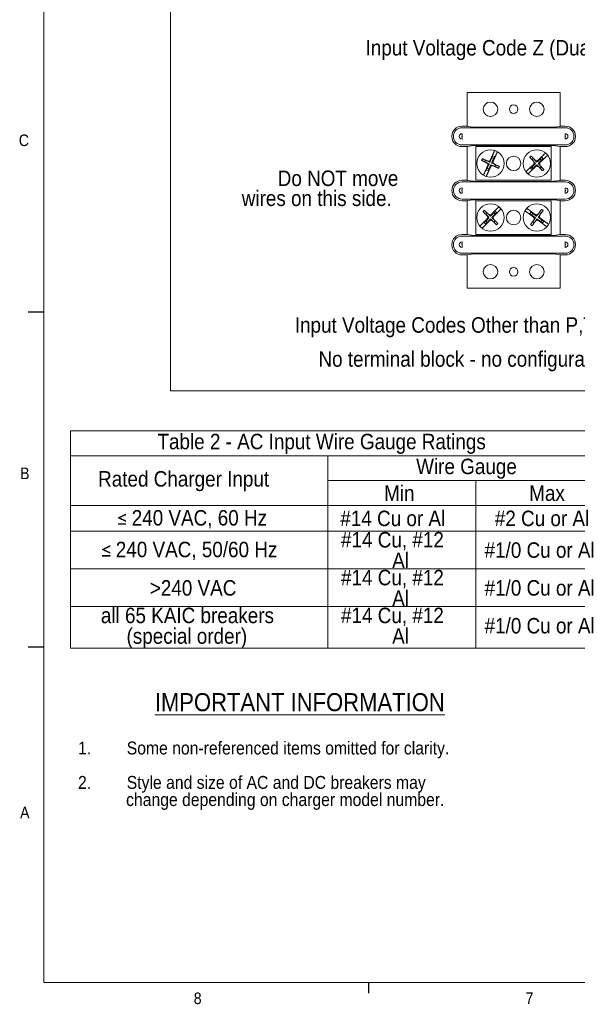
# Paper-space layout '6' of a CAD drawing. Header units: inches. Extents: x 2 to 174, y -5 to 135.
# Tile 1 of 26: x 3 to 39, y 2 to 66. Entities that reach past the tile are written whole.
import ezdxf

# ---------------------------------------------------------------- set-up
doc = ezdxf.new("R2010")
doc.units = ezdxf.units.IN
doc.header["$MEASUREMENT"] = 0
doc.layers.add('FORMAT', color=7, linetype='Continuous')
doc.styles.add('SLDTEXTSTYLE0', font='GOTHIC.TTF', dxfattribs={"width": 0.913})
doc.styles.add('SLDTEXTSTYLE1', font='GOTHIC.TTF', dxfattribs={"width": 0.913})
doc.styles.add('SLDTEXTSTYLE2', font='CALIBRI.TTF', dxfattribs={"bigfont": 'bigfont'})

# ---------------------------------------------------------------- blocks, each defined once
blk = doc.blocks.new('SW_NOTE_53')
at = {"color": 0, "linetype": 'Continuous', "lineweight": 0, "ltscale": 8, "attachment_point": 1, "style": 'SLDTEXTSTYLE0'}
for s, insert, char_height in [('1.', (-3.15, 1.064), 0.8333), ('Some non-referenced items omitted for clarity.', (0, 1.064), 0.83333), ('2.', (-3.15, -1.158), 0.8333), ('Style and size of AC and DC breakers may', (0, -1.158), 0.83333), ('           change depending on charger model number.', (-3.15, -2.269), 0.83333)]:
    blk.add_mtext(s, dxfattribs=dict(at, insert=insert, char_height=char_height))
blk = doc.blocks.new('SW_TABLEANNOTATION_6')
at = {"color": 0, "linetype": 'Continuous', "lineweight": 0, "ltscale": 8}
for p, q in [((0, 0), (0, -14.053)), ((35.892, 0), (0, 0)), ((35.892, -14.053), (35.892, 0)), ((0, -1.608), (35.892, -1.608)), ((16.644, -1.608), (16.644, -14.053)), ((16.644, -3.216), (35.892, -3.216)), ((26.212, -3.216), (26.212, -14.053)), ((0, -4.824), (35.892, -4.824)), ((0, -6.476), (35.892, -6.476)), ((0, -8.922), (35.892, -8.922)), ((0, -11.367), (35.892, -11.367)), ((0, -14.053), (35.892, -14.053))]:
    blk.add_line(p, q, dxfattribs=at)
at = {"color": 0, "linetype": 'Continuous', "lineweight": 0, "ltscale": 8, "attachment_point": 1}
for s, insert, char_height, style in [('Table 2 - AC Input Wire Gauge Ratings', (5.618, -0.193), 1, 'SLDTEXTSTYLE0'), ('Wire Gauge', (22.352, -1.801), 1, 'SLDTEXTSTYLE0'), ('Rated Charger Input', (1.778, -2.605), 1, 'SLDTEXTSTYLE0'), ('Min', (20.275, -3.53), 1, 'SLDTEXTSTYLE0'), ('Max', (29.663, -3.53), 1, 'SLDTEXTSTYLE0'), ('#14 Cu or Al', (17.445, -5.16), 1, 'SLDTEXTSTYLE0'), ('#2 Cu or Al', (27.438, -5.16), 1, 'SLDTEXTSTYLE0'), ('≤', (3.005, -5.212), 0.917, 'SLDTEXTSTYLE2'), (' 240 VAC, 60 Hz', (3.614, -5.122), 1, 'SLDTEXTSTYLE0'), ('#14 Cu, #12 ', (17.489, -6.542), 1, 'SLDTEXTSTYLE0'), ('≤', (1.974, -7.261), 0.917, 'SLDTEXTSTYLE2'), (' 240 VAC, 50/60 Hz', (2.583, -7.171), 1, 'SLDTEXTSTYLE0'), ('#1/0 Cu or Al', (26.777, -7.209), 1, 'SLDTEXTSTYLE0'), ('Al', (20.801, -7.875), 1, 'SLDTEXTSTYLE0'), ('#14 Cu, #12 ', (17.489, -8.987), 1, 'SLDTEXTSTYLE0'), ('>240 VAC', (5.122, -9.654), 1, 'SLDTEXTSTYLE0'), ('#1/0 Cu or Al', (26.777, -9.654), 1, 'SLDTEXTSTYLE0'), ('Al', (20.801, -10.321), 1, 'SLDTEXTSTYLE0'), ('all 65 KAIC breakers ', (1.957, -11.432), 1, 'SLDTEXTSTYLE0'), ('#14 Cu, #12 ', (17.489, -11.432), 1, 'SLDTEXTSTYLE0'), ('#1/0 Cu or Al', (26.777, -12.099), 1, 'SLDTEXTSTYLE0'), ('(special order)', (3.617, -12.766), 1, 'SLDTEXTSTYLE0'), ('Al', (20.801, -12.766), 1, 'SLDTEXTSTYLE0')]:
    blk.add_mtext(s, dxfattribs=dict(at, insert=insert, char_height=char_height, style=style))
blk = doc.blocks.new('SW_NOTE_70')
at = {"layer": 'FORMAT', "color": 0, "ltscale": 8, "char_height": 1, "attachment_point": 3, "style": 'SLDTEXTSTYLE0'}
for s, insert in [('Do NOT move ', (9.344, 1.277)), ('wires on this side.', (8.919, -0.016))]:
    blk.add_mtext(s, dxfattribs=dict(at, insert=insert))

psp = doc.layouts.new('6')

# ---------------------------------------------------------------- linework, layer by layer
at = {"color": 7, "linetype": 'Continuous', "lineweight": 15, "ltscale": 8}
for p, q in [((31.58, 60.822), (32.003, 60.822)), ((31.58, 60.822), (31.58, 58.63)), ((32.003, 60.822), (32.348, 60.822)), ((32.348, 60.822), (36.812, 60.822)), ((36.812, 60.822), (37.156, 60.822)), ((37.156, 60.822), (37.58, 60.822)), ((37.58, 58.63), (37.58, 60.822)), ((31.58, 58.642), (31.24, 58.642)), ((32.003, 58.581), (31.58, 58.63)), ((36.812, 58.572), (32.348, 58.572)), ((37.58, 58.63), (37.156, 58.581)), ((37.92, 58.642), (37.58, 58.642)), ((31.24, 58.537), (37.92, 58.537)), ((31.24, 58.156), (31.24, 58)), ((31.24, 57.964), (31.24, 57.808)), ((37.92, 58), (37.92, 58.156)), ((37.92, 57.964), (37.92, 57.808)), ((37.92, 57.427), (31.24, 57.427)), ((31.24, 57.322), (31.58, 57.322)), ((31.58, 57.335), (32.003, 57.383)), ((31.58, 57.335), (31.58, 55.13)), ((32.144, 57.326), (37.016, 57.326)), ((32.144, 55.142), (32.144, 57.326)), ((32.348, 57.392), (36.812, 57.392)), ((37.016, 57.326), (37.016, 55.142)), ((37.156, 57.383), (37.58, 57.335)), ((37.58, 55.13), (37.58, 57.335)), ((37.58, 57.322), (37.92, 57.322)), ((33.092, 56.406), (33.236, 56.723)), ((33.345, 56.673), (33.201, 56.357)), ((33.236, 56.723), (33.345, 56.673)), ((32.719, 56.332), (32.769, 56.441)), ((32.814, 55.794), (32.958, 56.111)), ((32.975, 56.215), (32.837, 56.279)), ((32.886, 56.388), (33.025, 56.325)), ((32.891, 56.215), (32.924, 56.176)), ((32.923, 56.126), (32.925, 56.13)), ((32.924, 56.176), (32.95, 56.185)), ((32.924, 56.176), (32.925, 56.13)), ((33.067, 56.062), (32.924, 55.745)), ((32.925, 56.13), (32.95, 56.185)), ((32.95, 56.185), (32.953, 56.193)), ((32.957, 56.188), (32.953, 56.193)), ((32.957, 56.188), (32.989, 56.2)), ((32.958, 56.111), (32.957, 56.188)), ((32.958, 56.111), (32.989, 56.179)), ((33.022, 56.389), (32.97, 56.389)), ((32.989, 56.2), (32.975, 56.215)), ((32.989, 56.179), (32.989, 56.2)), ((33.056, 56.419), (33.022, 56.389)), ((33.022, 56.389), (33.031, 56.364)), ((33.025, 56.325), (33.046, 56.325)), ((33.028, 56.356), (33.031, 56.364)), ((33.034, 56.356), (33.028, 56.356)), ((33.031, 56.364), (33.056, 56.419)), ((33.034, 56.356), (33.092, 56.406)), ((33.034, 56.356), (33.046, 56.325)), ((33.046, 56.325), (33.061, 56.338)), ((33.056, 56.419), (33.058, 56.423)), ((33.061, 56.338), (33.092, 56.406)), ((33.098, 56.129), (33.067, 56.062)), ((33.126, 56.112), (33.067, 56.062)), ((33.114, 56.143), (33.098, 56.129)), ((33.103, 56.049), (33.102, 56.045)), ((33.129, 56.104), (33.103, 56.049)), ((33.103, 56.049), (33.138, 56.078)), ((33.126, 56.112), (33.114, 56.143)), ((33.135, 56.143), (33.114, 56.143)), ((33.126, 56.112), (33.132, 56.112)), ((33.132, 56.112), (33.129, 56.104)), ((33.138, 56.078), (33.129, 56.104)), ((33.274, 56.08), (33.135, 56.143)), ((33.138, 56.078), (33.19, 56.079)), ((33.201, 56.357), (33.171, 56.289)), ((33.171, 56.289), (33.171, 56.268)), ((33.202, 56.28), (33.171, 56.268)), ((33.171, 56.268), (33.184, 56.252)), ((33.178, 56.594), (33.287, 56.545)), ((33.184, 56.252), (33.323, 56.189)), ((33.201, 56.357), (33.202, 56.28)), ((33.202, 56.28), (33.206, 56.275)), ((33.21, 56.283), (33.206, 56.275)), ((33.235, 56.338), (33.21, 56.283)), ((33.235, 56.292), (33.21, 56.283)), ((33.236, 56.342), (33.235, 56.338)), ((33.235, 56.338), (33.235, 56.292)), ((33.269, 56.253), (33.235, 56.292)), ((33.44, 56.136), (33.391, 56.027)), ((35.668, 55.927), (35.921, 56.166)), ((36.003, 56.079), (35.75, 55.84)), ((35.853, 55.937), (35.771, 56.024)), ((35.783, 56.461), (35.87, 56.543)), ((35.976, 56.256), (35.871, 56.367)), ((35.894, 56.193), (35.897, 56.196)), ((35.914, 56.239), (35.897, 56.196)), ((35.897, 56.196), (35.941, 56.238)), ((35.898, 56.288), (35.914, 56.239)), ((35.914, 56.239), (35.941, 56.238)), ((35.921, 56.166), (35.949, 56.238)), ((35.921, 56.166), (35.975, 56.217)), ((35.941, 56.238), (35.947, 56.243)), ((35.949, 56.238), (35.947, 56.243)), ((35.949, 56.238), (35.983, 56.237)), ((35.959, 56.45), (36.063, 56.339)), ((35.975, 56.217), (35.983, 56.237)), ((35.983, 56.237), (35.976, 56.256)), ((36.057, 56.13), (36.003, 56.079)), ((36.076, 56.103), (36.003, 56.079)), ((36.032, 56.054), (36.029, 56.051)), ((36.076, 56.095), (36.032, 56.054)), ((36.032, 56.054), (36.075, 56.068)), ((36.085, 56.4), (36.036, 56.419)), ((36.077, 56.137), (36.057, 56.13)), ((36.063, 56.339), (36.083, 56.331)), ((36.075, 56.068), (36.076, 56.095)), ((36.075, 56.068), (36.123, 56.049)), ((36.076, 56.103), (36.077, 56.137)), ((36.076, 56.103), (36.082, 56.101)), ((36.082, 56.101), (36.076, 56.095)), ((36.096, 56.129), (36.077, 56.137)), ((36.078, 56.367), (36.084, 56.372)), ((36.084, 56.365), (36.078, 56.367)), ((36.084, 56.365), (36.083, 56.331)), ((36.083, 56.331), (36.102, 56.338)), ((36.084, 56.372), (36.128, 56.414)), ((36.085, 56.4), (36.084, 56.372)), ((36.084, 56.365), (36.156, 56.389)), ((36.128, 56.414), (36.085, 56.4)), ((36.201, 56.018), (36.096, 56.129)), ((36.102, 56.338), (36.156, 56.389)), ((36.128, 56.414), (36.131, 56.417)), ((36.156, 56.389), (36.409, 56.628)), ((36.185, 56.25), (36.177, 56.231)), ((36.177, 56.231), (36.184, 56.212)), ((36.211, 56.23), (36.177, 56.231)), ((36.184, 56.212), (36.288, 56.101)), ((36.239, 56.302), (36.185, 56.25)), ((36.239, 56.302), (36.211, 56.23)), ((36.211, 56.23), (36.212, 56.224)), ((36.218, 56.23), (36.212, 56.224)), ((36.263, 56.272), (36.218, 56.23)), ((36.246, 56.229), (36.218, 56.23)), ((36.492, 56.541), (36.239, 56.302)), ((36.263, 56.272), (36.246, 56.229)), ((36.262, 56.18), (36.246, 56.229)), ((36.265, 56.275), (36.263, 56.272)), ((36.306, 56.531), (36.389, 56.444)), ((36.409, 56.628), (36.492, 56.541)), ((32.924, 55.745), (32.814, 55.794)), ((32.982, 55.874), (32.873, 55.923)), ((35.75, 55.84), (35.668, 55.927)), ((36.377, 56.007), (36.289, 55.925)), ((31.58, 55.142), (31.24, 55.142)), ((31.24, 55.037), (37.92, 55.037)), ((32.003, 55.081), (31.58, 55.13)), ((37.016, 55.142), (32.144, 55.142)), ((36.812, 55.072), (32.348, 55.072)), ((37.58, 55.13), (37.156, 55.081)), ((37.92, 55.142), (37.58, 55.142)), ((31.24, 54.656), (31.24, 54.5)), ((31.24, 54.464), (31.24, 54.308)), ((37.92, 54.5), (37.92, 54.656)), ((37.92, 54.464), (37.92, 54.308)), ((37.92, 53.927), (31.24, 53.927)), ((31.24, 53.822), (31.58, 53.822)), ((31.58, 53.835), (32.003, 53.883)), ((31.58, 53.835), (31.58, 51.63)), ((32.144, 53.826), (37.016, 53.826)), ((32.144, 51.642), (32.144, 53.826)), ((32.348, 53.892), (36.812, 53.892)), ((37.016, 53.826), (37.016, 51.642)), ((37.156, 53.883), (37.58, 53.835)), ((37.58, 51.63), (37.58, 53.835)), ((37.58, 53.822), (37.92, 53.822)), ((32.775, 52.949), (32.859, 53.035)), ((32.975, 52.752), (32.866, 52.859)), ((32.95, 52.945), (33.059, 52.838)), ((33.078, 52.9), (33.029, 52.917)), ((33.059, 52.838), (33.079, 52.831)), ((33.073, 52.867), (33.078, 52.873)), ((33.079, 52.865), (33.073, 52.867)), ((33.078, 52.873), (33.121, 52.916)), ((33.121, 52.916), (33.078, 52.9)), ((33.078, 52.9), (33.078, 52.873)), ((33.079, 52.865), (33.15, 52.892)), ((33.079, 52.865), (33.079, 52.831)), ((33.079, 52.831), (33.098, 52.838)), ((33.098, 52.838), (33.15, 52.892)), ((33.121, 52.916), (33.124, 52.919)), ((33.15, 52.892), (33.394, 53.14)), ((33.48, 53.056), (33.236, 52.808)), ((33.295, 53.039), (33.381, 52.955)), ((33.394, 53.14), (33.48, 53.056)), ((35.632, 52.986), (35.703, 53.083)), ((35.914, 52.781), (35.632, 52.986)), ((35.703, 53.083), (35.984, 52.878)), ((35.747, 52.902), (35.817, 52.999)), ((35.984, 52.878), (36.06, 52.863)), ((35.984, 52.878), (36.044, 52.834)), ((36.006, 52.909), (36.009, 52.907)), ((36.009, 52.907), (36.058, 52.871)), ((36.054, 52.898), (36.009, 52.907)), ((36.044, 52.834), (36.065, 52.83)), ((36.099, 52.923), (36.054, 52.898)), ((36.054, 52.898), (36.058, 52.871)), ((36.058, 52.871), (36.065, 52.866)), ((36.06, 52.863), (36.065, 52.866)), ((36.06, 52.863), (36.065, 52.83)), ((36.065, 52.83), (36.083, 52.84)), ((36.083, 52.84), (36.173, 52.963)), ((36.27, 52.893), (36.18, 52.769)), ((36.248, 53.067), (36.345, 52.997)), ((32.68, 52.412), (32.924, 52.66)), ((32.766, 52.328), (32.68, 52.412)), ((33.009, 52.576), (32.766, 52.328)), ((32.865, 52.429), (32.779, 52.513)), ((32.896, 52.781), (32.914, 52.732)), ((32.896, 52.686), (32.899, 52.689)), ((32.899, 52.689), (32.941, 52.733)), ((32.914, 52.732), (32.899, 52.689)), ((32.914, 52.732), (32.941, 52.733)), ((32.924, 52.66), (32.949, 52.733)), ((32.924, 52.66), (32.976, 52.713)), ((32.941, 52.733), (32.947, 52.738)), ((32.949, 52.733), (32.947, 52.738)), ((32.949, 52.733), (32.983, 52.733)), ((32.983, 52.733), (32.975, 52.752)), ((32.976, 52.713), (32.983, 52.733)), ((33.061, 52.629), (33.009, 52.576)), ((33.081, 52.603), (33.009, 52.576)), ((33.039, 52.552), (33.036, 52.549)), ((33.081, 52.595), (33.039, 52.552)), ((33.039, 52.552), (33.081, 52.568)), ((33.081, 52.637), (33.061, 52.629)), ((33.081, 52.603), (33.081, 52.637)), ((33.1, 52.63), (33.081, 52.637)), ((33.081, 52.603), (33.087, 52.601)), ((33.087, 52.601), (33.081, 52.595)), ((33.081, 52.568), (33.081, 52.595)), ((33.081, 52.568), (33.13, 52.551)), ((33.209, 52.523), (33.1, 52.63)), ((33.184, 52.754), (33.177, 52.735)), ((33.177, 52.735), (33.184, 52.716)), ((33.211, 52.735), (33.177, 52.735)), ((33.236, 52.808), (33.184, 52.754)), ((33.184, 52.716), (33.293, 52.609)), ((33.236, 52.808), (33.211, 52.735)), ((33.211, 52.735), (33.213, 52.729)), ((33.218, 52.735), (33.213, 52.729)), ((33.261, 52.779), (33.218, 52.735)), ((33.246, 52.736), (33.218, 52.735)), ((33.261, 52.779), (33.246, 52.736)), ((33.264, 52.687), (33.246, 52.736)), ((33.264, 52.782), (33.261, 52.779)), ((33.385, 52.519), (33.301, 52.433)), ((35.911, 52.401), (35.814, 52.471)), ((35.89, 52.575), (35.98, 52.698)), ((35.894, 52.748), (35.891, 52.751)), ((35.943, 52.712), (35.894, 52.748)), ((35.894, 52.748), (35.916, 52.708)), ((35.916, 52.708), (35.906, 52.657)), ((35.951, 52.714), (35.914, 52.781)), ((35.974, 52.737), (35.914, 52.781)), ((35.916, 52.708), (35.943, 52.712)), ((35.95, 52.708), (35.943, 52.712)), ((35.951, 52.714), (35.95, 52.708)), ((35.951, 52.714), (35.984, 52.719)), ((35.984, 52.719), (35.974, 52.737)), ((35.98, 52.698), (35.984, 52.719)), ((36.077, 52.628), (35.987, 52.505)), ((36.06, 52.545), (36.106, 52.57)), ((36.095, 52.638), (36.077, 52.628)), ((36.1, 52.605), (36.095, 52.638)), ((36.115, 52.634), (36.095, 52.638)), ((36.1, 52.605), (36.095, 52.602)), ((36.101, 52.597), (36.095, 52.602)), ((36.176, 52.59), (36.1, 52.605)), ((36.151, 52.561), (36.101, 52.597)), ((36.106, 52.57), (36.101, 52.597)), ((36.151, 52.561), (36.106, 52.57)), ((36.176, 52.59), (36.115, 52.634)), ((36.154, 52.559), (36.151, 52.561)), ((36.18, 52.769), (36.176, 52.749)), ((36.209, 52.754), (36.176, 52.749)), ((36.176, 52.749), (36.186, 52.731)), ((36.457, 52.385), (36.176, 52.59)), ((36.186, 52.731), (36.246, 52.687)), ((36.209, 52.754), (36.21, 52.76)), ((36.209, 52.754), (36.246, 52.687)), ((36.21, 52.76), (36.217, 52.755)), ((36.244, 52.76), (36.217, 52.755)), ((36.217, 52.755), (36.266, 52.72)), ((36.244, 52.76), (36.254, 52.81)), ((36.266, 52.72), (36.244, 52.76)), ((36.246, 52.687), (36.527, 52.482)), ((36.266, 52.72), (36.269, 52.717)), ((36.413, 52.565), (36.342, 52.468)), ((36.527, 52.482), (36.457, 52.385)), ((31.58, 51.642), (31.24, 51.642)), ((32.003, 51.581), (31.58, 51.63)), ((37.016, 51.642), (32.144, 51.642)), ((36.812, 51.572), (32.348, 51.572)), ((37.58, 51.63), (37.156, 51.581)), ((37.92, 51.642), (37.58, 51.642)), ((31.24, 51.537), (37.92, 51.537)), ((31.24, 51.156), (31.24, 51)), ((31.24, 50.964), (31.24, 50.808)), ((37.92, 51), (37.92, 51.156)), ((37.92, 50.964), (37.92, 50.808)), ((37.92, 50.427), (31.24, 50.427)), ((31.24, 50.322), (31.58, 50.322)), ((31.58, 50.335), (32.003, 50.383)), ((31.58, 50.335), (31.58, 48.17)), ((32.348, 50.392), (36.812, 50.392)), ((37.156, 50.383), (37.58, 50.335)), ((37.58, 48.17), (37.58, 50.335)), ((37.58, 50.322), (37.92, 50.322)), ((31.58, 48.17), (32.003, 48.17)), ((32.003, 48.17), (32.348, 48.17)), ((32.348, 48.17), (36.812, 48.17)), ((36.812, 48.17), (37.156, 48.17)), ((37.156, 48.17), (37.58, 48.17))]:
    psp.add_line(p, q, dxfattribs=at)
at = {"color": 7, "linetype": 'Continuous', "lineweight": 15, "ltscale": 64}
for centre, radius in [((33.08, 59.734), 0.468), ((34.58, 59.734), 0.278), ((36.08, 59.734), 0.468), ((33.08, 56.234), 0.884), ((34.58, 56.234), 0.468), ((36.08, 56.234), 0.884), ((33.08, 52.734), 0.884), ((36.08, 52.734), 0.884), ((34.58, 52.734), 0.468), ((33.08, 49.234), 0.468), ((36.08, 49.234), 0.468), ((34.58, 49.234), 0.278)]:
    psp.add_circle(centre, radius, dxfattribs=at)
for centre, radius, start, end in [((31.24, 57.982), 0.66, 90, 270), ((37.92, 57.982), 0.66, 270, 90), ((31.24, 57.982), 0.555, 90, 270), ((31.24, 57.982), 0.174, 90, 270), ((37.92, 57.982), 0.555, 270, 90), ((37.92, 57.982), 0.174, 270, 90), ((33.08, 56.234), 0.878, 59.15631, 71.97229), ((36.08, 56.234), 0.878, 36.98378, 49.79976), ((33.08, 56.234), 0.878, 239.15631, 251.97229), ((36.08, 56.234), 0.878, 216.98378, 229.79976), ((31.24, 54.482), 0.66, 90, 270), ((31.24, 54.482), 0.555, 90, 270), ((37.92, 54.482), 0.66, 270, 90), ((37.92, 54.482), 0.555, 270, 90), ((31.24, 54.482), 0.174, 90, 270), ((37.92, 54.482), 0.174, 270, 90), ((33.08, 52.734), 0.878, 39.16177, 51.97775), ((36.08, 52.734), 0.878, 137.53342, 150.3494), ((36.08, 52.734), 0.878, 317.53342, 330.3494), ((31.24, 50.982), 0.66, 90, 270), ((33.08, 52.734), 0.878, 219.16177, 231.97775), ((37.92, 50.982), 0.66, 270, 90), ((31.24, 50.982), 0.555, 90, 270), ((31.24, 50.982), 0.174, 90, 270), ((37.92, 50.982), 0.555, 270, 90), ((37.92, 50.982), 0.174, 270, 90)]:
    psp.add_arc(centre, radius, start, end, dxfattribs=at)
for centre, start_param, end_param in [((32.348, 58.585), 3.438299, 4.712389), ((36.812, 58.585), 4.712389, 5.986479), ((32.348, 57.38), 1.570796, 2.844887), ((36.812, 57.38), 0.296706, 1.570796), ((32.348, 55.085), 3.438299, 4.712389), ((36.812, 55.085), 4.712389, 5.986479), ((32.348, 53.88), 1.570796, 2.844887), ((36.812, 53.88), 0.296706, 1.570796), ((32.348, 51.585), 3.438299, 4.712389), ((36.812, 51.585), 4.712389, 5.986479), ((32.348, 50.38), 1.570796, 2.844887), ((36.812, 50.38), 0.296706, 1.570796)]:
    psp.add_ellipse(centre, major_axis=(0.36, 0), ratio=0.034921, start_param=start_param, end_param=end_param, dxfattribs=at)
at = {"color": 7, "linetype": 'Continuous', "lineweight": 15, "ltscale": 8}
for points, knots in [([(31.222, 57.982), (31.222, 57.985), (31.222, 57.99), (31.227, 57.995), (31.233, 58), (31.237, 58), (31.24, 58)], [0, 0, 0, 0, 0.253479, 0.500139, 0.748257, 1, 1, 1, 1]), ([(31.24, 57.964), (31.237, 57.964), (31.232, 57.965), (31.227, 57.969), (31.222, 57.975), (31.222, 57.98), (31.222, 57.982)], [0, 0, 0, 0, 0.2534729, 0.5001221, 0.7482464, 1, 1, 1, 1]), ([(37.92, 58), (37.922, 58), (37.927, 58), (37.933, 57.995), (37.937, 57.989), (37.938, 57.985), (37.938, 57.982)], [0, 0, 0, 0, 0.253479, 0.50013, 0.748252, 1, 1, 1, 1]), ([(37.938, 57.982), (37.938, 57.98), (37.937, 57.975), (37.933, 57.969), (37.927, 57.965), (37.922, 57.964), (37.92, 57.964)], [0, 0, 0, 0, 0.253483, 0.500129, 0.748254, 1, 1, 1, 1]), ([(33.058, 56.423), (33.065, 56.438), (33.079, 56.468), (33.099, 56.514), (33.12, 56.559), (33.14, 56.602), (33.158, 56.642), (33.175, 56.68), (33.192, 56.717), (33.208, 56.754), (33.225, 56.79), (33.241, 56.826), (33.258, 56.862), (33.275, 56.9), (33.293, 56.939), (33.309, 56.975), (33.323, 57.006), (33.335, 57.032), (33.342, 57.048), (33.346, 57.056)], [0, 0, 0, 0, 0.065758, 0.131512, 0.197797, 0.264081, 0.319551, 0.375068, 0.430584, 0.486053, 0.543146, 0.600292, 0.657438, 0.71453, 0.785473, 0.856415, 0.904272, 0.952144, 1, 1, 1, 1]), ([(33.524, 56.975), (33.519, 56.964), (33.509, 56.941), (33.492, 56.905), (33.475, 56.867), (33.459, 56.831), (33.443, 56.795), (33.427, 56.761), (33.411, 56.727), (33.395, 56.691), (33.379, 56.655), (33.362, 56.618), (33.345, 56.58), (33.328, 56.543), (33.312, 56.509), (33.297, 56.476), (33.28, 56.437), (33.259, 56.392), (33.244, 56.358), (33.236, 56.342)], [0, 0, 0, 0, 0.0657893, 0.131579, 0.1980409, 0.2645029, 0.3193304, 0.3742053, 0.4290807, 0.4839085, 0.5403188, 0.5967799, 0.6532418, 0.7096532, 0.7577873, 0.8059366, 0.8540716, 0.9270331, 1, 1, 1, 1]), ([(33.346, 57.056), (33.347, 57.059), (33.349, 57.064), (33.351, 57.067), (33.352, 57.069)], [0, 0, 0, 0, 0.490784, 1, 1, 1, 1]), ([(33.53, 56.988), (33.529, 56.986), (33.528, 56.983), (33.526, 56.978), (33.524, 56.975)], [0, 0, 0, 0, 0.49075, 1, 1, 1, 1]), ([(35.618, 56.635), (35.632, 56.649), (35.661, 56.677), (35.69, 56.704), (35.705, 56.718)], [0, 0, 0, 0, 0.5000001, 1, 1, 1, 1]), ([(35.705, 56.718), (35.715, 56.707), (35.736, 56.685), (35.769, 56.65), (35.802, 56.615), (35.834, 56.581), (35.866, 56.548), (35.896, 56.515), (35.927, 56.483), (35.948, 56.461), (35.959, 56.45)], [0, 0, 0, 0, 0.130851, 0.261703, 0.393881, 0.52606, 0.644073, 0.762087, 0.881043, 1, 1, 1, 1]), ([(36.131, 56.417), (36.143, 56.428), (36.167, 56.451), (36.204, 56.486), (36.24, 56.52), (36.274, 56.553), (36.306, 56.583), (36.336, 56.611), (36.366, 56.639), (36.395, 56.667), (36.424, 56.694), (36.453, 56.722), (36.482, 56.748), (36.512, 56.777), (36.543, 56.807), (36.572, 56.834), (36.596, 56.857), (36.617, 56.876), (36.63, 56.889), (36.637, 56.895)], [0, 0, 0, 0, 0.065758, 0.131512, 0.197797, 0.264081, 0.319551, 0.375068, 0.430585, 0.486053, 0.543146, 0.600292, 0.657438, 0.71453, 0.785473, 0.856415, 0.904272, 0.952144, 1, 1, 1, 1]), ([(36.771, 56.753), (36.762, 56.744), (36.744, 56.727), (36.715, 56.7), (36.685, 56.671), (36.656, 56.644), (36.628, 56.617), (36.6, 56.591), (36.573, 56.565), (36.545, 56.538), (36.516, 56.511), (36.486, 56.483), (36.456, 56.454), (36.427, 56.427), (36.399, 56.401), (36.373, 56.376), (36.342, 56.346), (36.306, 56.313), (36.279, 56.287), (36.265, 56.275)], [0, 0, 0, 0, 0.065789, 0.131579, 0.198041, 0.264503, 0.319331, 0.374206, 0.429081, 0.483909, 0.540319, 0.59678, 0.653242, 0.709654, 0.757787, 0.805937, 0.854072, 0.927033, 1, 1, 1, 1]), ([(36.637, 56.895), (36.639, 56.897), (36.643, 56.901), (36.645, 56.903), (36.647, 56.905)], [0, 0, 0, 0, 0.490781, 1, 1, 1, 1]), ([(36.781, 56.762), (36.78, 56.761), (36.777, 56.758), (36.773, 56.755), (36.771, 56.753)], [0, 0, 0, 0, 0.490754, 1, 1, 1, 1]), ([(32.5, 56.431), (32.508, 56.45), (32.524, 56.486), (32.542, 56.522), (32.55, 56.541)], [0, 0, 0, 0, 0.5, 1, 1, 1, 1]), ([(32.837, 56.279), (32.821, 56.285), (32.791, 56.299), (32.746, 56.32), (32.701, 56.34), (32.657, 56.36), (32.616, 56.379), (32.577, 56.397), (32.538, 56.414), (32.513, 56.426), (32.5, 56.431)], [0, 0, 0, 0, 0.13084, 0.26168, 0.393801, 0.525921, 0.643956, 0.761991, 0.880996, 1, 1, 1, 1]), ([(32.55, 56.541), (32.564, 56.534), (32.592, 56.522), (32.635, 56.502), (32.678, 56.482), (32.721, 56.463), (32.763, 56.444), (32.804, 56.425), (32.845, 56.407), (32.872, 56.394), (32.886, 56.388)], [0, 0, 0, 0, 0.130851, 0.261703, 0.393882, 0.52606, 0.644073, 0.762087, 0.881043, 1, 1, 1, 1]), ([(32.635, 55.492), (32.641, 55.504), (32.651, 55.527), (32.667, 55.563), (32.684, 55.6), (32.701, 55.637), (32.717, 55.673), (32.733, 55.707), (32.748, 55.741), (32.764, 55.777), (32.781, 55.813), (32.798, 55.85), (32.815, 55.888), (32.832, 55.924), (32.847, 55.959), (32.862, 55.992), (32.88, 56.031), (32.9, 56.076), (32.916, 56.109), (32.923, 56.126)], [0, 0, 0, 0, 0.065789, 0.131579, 0.198041, 0.264503, 0.31933, 0.374205, 0.429081, 0.483909, 0.540319, 0.59678, 0.653242, 0.709653, 0.757787, 0.805937, 0.854071, 0.927033, 1, 1, 1, 1]), ([(33.102, 56.045), (33.095, 56.03), (33.081, 56), (33.06, 55.954), (33.04, 55.908), (33.02, 55.866), (33.002, 55.825), (32.985, 55.788), (32.968, 55.751), (32.951, 55.714), (32.935, 55.678), (32.918, 55.641), (32.902, 55.606), (32.885, 55.568), (32.867, 55.529), (32.851, 55.493), (32.837, 55.462), (32.825, 55.436), (32.818, 55.42), (32.814, 55.411)], [0, 0, 0, 0, 0.065758, 0.131512, 0.197798, 0.264081, 0.319551, 0.375068, 0.430585, 0.486053, 0.543146, 0.600292, 0.657438, 0.71453, 0.785473, 0.856415, 0.904272, 0.952144, 1, 1, 1, 1]), ([(32.891, 56.215), (32.882, 56.225), (32.864, 56.247), (32.846, 56.268), (32.837, 56.279)], [0, 0, 0, 0, 0.499889, 1, 1, 1, 1]), ([(32.886, 56.388), (32.9, 56.388), (32.928, 56.388), (32.956, 56.389), (32.97, 56.389)], [0, 0, 0, 0, 0.499857, 1, 1, 1, 1]), ([(33.274, 56.08), (33.26, 56.08), (33.232, 56.079), (33.204, 56.079), (33.19, 56.079)], [0, 0, 0, 0, 0.499861, 1, 1, 1, 1]), ([(33.269, 56.253), (33.278, 56.242), (33.296, 56.221), (33.314, 56.2), (33.323, 56.189)], [0, 0, 0, 0, 0.499886, 1, 1, 1, 1]), ([(33.61, 55.927), (33.596, 55.934), (33.568, 55.946), (33.525, 55.966), (33.481, 55.986), (33.438, 56.005), (33.397, 56.024), (33.356, 56.043), (33.315, 56.061), (33.287, 56.074), (33.274, 56.08)], [0, 0, 0, 0, 0.130851, 0.261703, 0.393882, 0.52606, 0.644073, 0.762087, 0.881043, 1, 1, 1, 1]), ([(33.323, 56.189), (33.338, 56.182), (33.369, 56.169), (33.414, 56.148), (33.459, 56.127), (33.502, 56.108), (33.544, 56.089), (33.583, 56.071), (33.621, 56.054), (33.647, 56.042), (33.659, 56.037)], [0, 0, 0, 0, 0.130841, 0.261679, 0.3938, 0.525921, 0.643956, 0.76199, 0.880996, 1, 1, 1, 1]), ([(33.659, 56.037), (33.651, 56.018), (33.635, 55.982), (33.618, 55.945), (33.61, 55.927)], [0, 0, 0, 0, 0.5, 1, 1, 1, 1]), ([(35.388, 55.715), (35.397, 55.724), (35.416, 55.741), (35.445, 55.768), (35.475, 55.797), (35.504, 55.824), (35.532, 55.851), (35.559, 55.877), (35.587, 55.903), (35.615, 55.929), (35.644, 55.957), (35.674, 55.985), (35.704, 56.014), (35.733, 56.041), (35.761, 56.067), (35.787, 56.092), (35.818, 56.121), (35.854, 56.155), (35.881, 56.181), (35.894, 56.193)], [0, 0, 0, 0, 0.065789, 0.131579, 0.198041, 0.264503, 0.31933, 0.374206, 0.429081, 0.483909, 0.540319, 0.59678, 0.653242, 0.709653, 0.757787, 0.805937, 0.854072, 0.927033, 1, 1, 1, 1]), ([(36.029, 56.051), (36.017, 56.039), (35.993, 56.016), (35.956, 55.982), (35.92, 55.948), (35.885, 55.915), (35.853, 55.885), (35.824, 55.857), (35.794, 55.829), (35.765, 55.801), (35.736, 55.774), (35.707, 55.746), (35.678, 55.719), (35.648, 55.691), (35.617, 55.661), (35.588, 55.634), (35.563, 55.611), (35.543, 55.591), (35.53, 55.579), (35.523, 55.573)], [0, 0, 0, 0, 0.0657582, 0.1315123, 0.1977972, 0.2640812, 0.3195508, 0.3750682, 0.4305843, 0.4860526, 0.5431456, 0.6002918, 0.6574378, 0.7145301, 0.7854726, 0.8564154, 0.9042716, 0.9521439, 1, 1, 1, 1]), ([(35.871, 56.367), (35.86, 56.379), (35.837, 56.403), (35.803, 56.44), (35.769, 56.476), (35.736, 56.51), (35.705, 56.543), (35.675, 56.574), (35.646, 56.605), (35.627, 56.625), (35.618, 56.635)], [0, 0, 0, 0, 0.130841, 0.26168, 0.393801, 0.525921, 0.643956, 0.76199, 0.880995, 1, 1, 1, 1]), ([(35.898, 56.288), (35.893, 56.301), (35.884, 56.327), (35.876, 56.354), (35.871, 56.367)], [0, 0, 0, 0, 0.499887, 1, 1, 1, 1]), ([(35.959, 56.45), (35.972, 56.444), (35.998, 56.434), (36.023, 56.424), (36.036, 56.419)], [0, 0, 0, 0, 0.499858, 1, 1, 1, 1]), ([(36.201, 56.018), (36.188, 56.023), (36.162, 56.034), (36.136, 56.044), (36.123, 56.049)], [0, 0, 0, 0, 0.499859, 1, 1, 1, 1]), ([(36.455, 55.75), (36.444, 55.761), (36.423, 55.783), (36.391, 55.818), (36.358, 55.852), (36.326, 55.887), (36.294, 55.92), (36.263, 55.953), (36.232, 55.985), (36.212, 56.007), (36.201, 56.018)], [0, 0, 0, 0, 0.130852, 0.261704, 0.393882, 0.52606, 0.644073, 0.762087, 0.881043, 1, 1, 1, 1]), ([(36.262, 56.18), (36.266, 56.167), (36.275, 56.14), (36.284, 56.114), (36.288, 56.101)], [0, 0, 0, 0, 0.499887, 1, 1, 1, 1]), ([(36.288, 56.101), (36.3, 56.089), (36.323, 56.064), (36.357, 56.028), (36.391, 55.992), (36.424, 55.958), (36.455, 55.925), (36.484, 55.894), (36.513, 55.863), (36.532, 55.843), (36.542, 55.832)], [0, 0, 0, 0, 0.130841, 0.26168, 0.393801, 0.525921, 0.643956, 0.76199, 0.880995, 1, 1, 1, 1]), ([(32.63, 55.48), (32.63, 55.482), (32.632, 55.485), (32.634, 55.49), (32.635, 55.492)], [0, 0, 0, 0, 0.490752, 1, 1, 1, 1]), ([(32.814, 55.411), (32.813, 55.409), (32.81, 55.404), (32.809, 55.401), (32.808, 55.399)], [0, 0, 0, 0, 0.490773, 1, 1, 1, 1]), ([(35.378, 55.706), (35.38, 55.707), (35.382, 55.709), (35.386, 55.713), (35.388, 55.715)], [0, 0, 0, 0, 0.490752, 1, 1, 1, 1]), ([(35.523, 55.573), (35.521, 55.571), (35.517, 55.567), (35.514, 55.565), (35.513, 55.563)], [0, 0, 0, 0, 0.49078, 1, 1, 1, 1]), ([(36.542, 55.832), (36.528, 55.819), (36.499, 55.791), (36.469, 55.764), (36.455, 55.75)], [0, 0, 0, 0, 0.5, 1, 1, 1, 1]), ([(31.222, 54.482), (31.222, 54.485), (31.222, 54.49), (31.227, 54.495), (31.233, 54.5), (31.237, 54.5), (31.24, 54.5)], [0, 0, 0, 0, 0.253476, 0.500133, 0.748259, 1, 1, 1, 1]), ([(31.24, 54.464), (31.237, 54.464), (31.232, 54.465), (31.227, 54.469), (31.222, 54.475), (31.222, 54.48), (31.222, 54.482)], [0, 0, 0, 0, 0.253473, 0.500115, 0.748238, 1, 1, 1, 1]), ([(37.92, 54.5), (37.922, 54.5), (37.927, 54.5), (37.933, 54.495), (37.937, 54.489), (37.938, 54.485), (37.938, 54.482)], [0, 0, 0, 0, 0.253482, 0.500133, 0.748254, 1, 1, 1, 1]), ([(37.938, 54.482), (37.938, 54.48), (37.937, 54.475), (37.933, 54.469), (37.927, 54.465), (37.922, 54.464), (37.92, 54.464)], [0, 0, 0, 0, 0.253493, 0.500138, 0.748253, 1, 1, 1, 1]), ([(32.603, 53.118), (32.617, 53.132), (32.644, 53.161), (32.673, 53.189), (32.687, 53.203)], [0, 0, 0, 0, 0.5, 1, 1, 1, 1]), ([(32.866, 52.859), (32.855, 52.871), (32.831, 52.894), (32.795, 52.929), (32.76, 52.964), (32.726, 52.997), (32.694, 53.029), (32.663, 53.059), (32.633, 53.088), (32.613, 53.108), (32.603, 53.118)], [0, 0, 0, 0, 0.130842, 0.26168, 0.393801, 0.525921, 0.643955, 0.761991, 0.880995, 1, 1, 1, 1]), ([(32.687, 53.203), (32.698, 53.193), (32.719, 53.171), (32.753, 53.138), (32.787, 53.105), (32.821, 53.072), (32.854, 53.039), (32.886, 53.008), (32.918, 52.977), (32.94, 52.955), (32.95, 52.945)], [0, 0, 0, 0, 0.130851, 0.261704, 0.393881, 0.52606, 0.644074, 0.762087, 0.881043, 1, 1, 1, 1]), ([(32.896, 52.781), (32.891, 52.794), (32.881, 52.82), (32.871, 52.846), (32.866, 52.859)], [0, 0, 0, 0, 0.499887, 1, 1, 1, 1]), ([(32.95, 52.945), (32.964, 52.94), (32.99, 52.931), (33.016, 52.922), (33.029, 52.917)], [0, 0, 0, 0, 0.49986, 1, 1, 1, 1]), ([(33.124, 52.919), (33.135, 52.931), (33.159, 52.955), (33.194, 52.99), (33.229, 53.026), (33.262, 53.06), (33.293, 53.091), (33.322, 53.12), (33.35, 53.149), (33.378, 53.178), (33.406, 53.207), (33.434, 53.235), (33.462, 53.263), (33.491, 53.293), (33.521, 53.324), (33.549, 53.352), (33.572, 53.376), (33.592, 53.396), (33.605, 53.409), (33.611, 53.416)], [0, 0, 0, 0, 0.065758, 0.131512, 0.197798, 0.264081, 0.319551, 0.375068, 0.430585, 0.486053, 0.543146, 0.600292, 0.657438, 0.71453, 0.785473, 0.856415, 0.904272, 0.952144, 1, 1, 1, 1]), ([(33.751, 53.279), (33.742, 53.27), (33.725, 53.252), (33.697, 53.223), (33.668, 53.194), (33.64, 53.165), (33.613, 53.137), (33.587, 53.111), (33.56, 53.084), (33.533, 53.056), (33.505, 53.027), (33.476, 52.998), (33.447, 52.968), (33.419, 52.94), (33.392, 52.913), (33.367, 52.887), (33.337, 52.856), (33.303, 52.821), (33.277, 52.795), (33.264, 52.782)], [0, 0, 0, 0, 0.06579, 0.131579, 0.198041, 0.264503, 0.31933, 0.374206, 0.429081, 0.483909, 0.540319, 0.59678, 0.653242, 0.709653, 0.757787, 0.805937, 0.854072, 0.927033, 1, 1, 1, 1]), ([(33.611, 53.416), (33.613, 53.418), (33.617, 53.422), (33.619, 53.424), (33.621, 53.426)], [0, 0, 0, 0, 0.490774, 1, 1, 1, 1]), ([(33.761, 53.288), (33.759, 53.287), (33.757, 53.285), (33.753, 53.281), (33.751, 53.279)], [0, 0, 0, 0, 0.490756, 1, 1, 1, 1]), ([(35.328, 53.16), (35.326, 53.162), (35.321, 53.165), (35.318, 53.167), (35.317, 53.168)], [0, 0, 0, 0, 0.4907811, 1, 1, 1, 1]), ([(35.891, 52.751), (35.877, 52.76), (35.85, 52.78), (35.81, 52.809), (35.769, 52.839), (35.731, 52.867), (35.695, 52.893), (35.662, 52.917), (35.629, 52.941), (35.597, 52.964), (35.564, 52.988), (35.532, 53.012), (35.5, 53.035), (35.467, 53.059), (35.432, 53.084), (35.4, 53.108), (35.373, 53.128), (35.35, 53.144), (35.335, 53.155), (35.328, 53.16)], [0, 0, 0, 0, 0.065758, 0.1315125, 0.1977973, 0.2640809, 0.3195508, 0.375068, 0.4305845, 0.4860529, 0.5431457, 0.6002916, 0.657438, 0.7145301, 0.7854726, 0.8564153, 0.9042715, 0.9521438, 1, 1, 1, 1]), ([(35.432, 53.327), (35.434, 53.326), (35.437, 53.324), (35.441, 53.32), (35.443, 53.319)], [0, 0, 0, 0, 0.490753, 1, 1, 1, 1]), ([(35.443, 53.319), (35.453, 53.311), (35.474, 53.297), (35.506, 53.273), (35.539, 53.249), (35.572, 53.225), (35.603, 53.202), (35.633, 53.18), (35.664, 53.158), (35.695, 53.135), (35.728, 53.112), (35.761, 53.087), (35.794, 53.063), (35.827, 53.039), (35.857, 53.017), (35.887, 52.996), (35.921, 52.971), (35.961, 52.942), (35.991, 52.92), (36.006, 52.909)], [0, 0, 0, 0, 0.065789, 0.131579, 0.198041, 0.264503, 0.31933, 0.374205, 0.429081, 0.483909, 0.540319, 0.59678, 0.653242, 0.709653, 0.757787, 0.805937, 0.854072, 0.927033, 1, 1, 1, 1]), ([(36.099, 52.923), (36.111, 52.93), (36.136, 52.943), (36.16, 52.957), (36.173, 52.963)], [0, 0, 0, 0, 0.499889, 1, 1, 1, 1]), ([(36.173, 52.963), (36.182, 52.977), (36.202, 53.004), (36.231, 53.044), (36.261, 53.084), (36.289, 53.122), (36.315, 53.159), (36.34, 53.194), (36.365, 53.228), (36.382, 53.251), (36.39, 53.262)], [0, 0, 0, 0, 0.130841, 0.261681, 0.393801, 0.525921, 0.643956, 0.761991, 0.880995, 1, 1, 1, 1]), ([(36.27, 52.893), (36.267, 52.879), (36.262, 52.852), (36.256, 52.824), (36.254, 52.81)], [0, 0, 0, 0, 0.499861, 1, 1, 1, 1]), ([(36.487, 53.191), (36.478, 53.179), (36.46, 53.154), (36.432, 53.116), (36.404, 53.077), (36.376, 53.039), (36.349, 53.002), (36.323, 52.966), (36.296, 52.929), (36.279, 52.905), (36.27, 52.893)], [0, 0, 0, 0, 0.130851, 0.261703, 0.393882, 0.52606, 0.644072, 0.762087, 0.881043, 1, 1, 1, 1]), ([(36.39, 53.262), (36.406, 53.25), (36.439, 53.227), (36.471, 53.203), (36.487, 53.191)], [0, 0, 0, 0, 0.500001, 1, 1, 1, 1]), ([(32.409, 52.189), (32.417, 52.198), (32.435, 52.216), (32.463, 52.244), (32.492, 52.274), (32.52, 52.303), (32.547, 52.33), (32.573, 52.357), (32.6, 52.384), (32.627, 52.412), (32.655, 52.441), (32.684, 52.47), (32.713, 52.499), (32.741, 52.528), (32.767, 52.555), (32.793, 52.581), (32.823, 52.612), (32.857, 52.647), (32.883, 52.673), (32.896, 52.686)], [0, 0, 0, 0, 0.06579, 0.131579, 0.198041, 0.264503, 0.31933, 0.374206, 0.429081, 0.483908, 0.540319, 0.59678, 0.653242, 0.709653, 0.757787, 0.805937, 0.854072, 0.927033, 1, 1, 1, 1]), ([(33.036, 52.549), (33.024, 52.537), (33.001, 52.513), (32.966, 52.478), (32.931, 52.442), (32.898, 52.408), (32.867, 52.377), (32.838, 52.347), (32.81, 52.318), (32.781, 52.29), (32.753, 52.261), (32.725, 52.232), (32.698, 52.204), (32.669, 52.175), (32.639, 52.144), (32.611, 52.116), (32.587, 52.092), (32.568, 52.071), (32.555, 52.058), (32.549, 52.052)], [0, 0, 0, 0, 0.065758, 0.131512, 0.197797, 0.264081, 0.319551, 0.375068, 0.430584, 0.486052, 0.543145, 0.600292, 0.657438, 0.71453, 0.785473, 0.856415, 0.904271, 0.952144, 1, 1, 1, 1]), ([(33.209, 52.523), (33.196, 52.528), (33.17, 52.537), (33.143, 52.546), (33.13, 52.551)], [0, 0, 0, 0, 0.499859, 1, 1, 1, 1]), ([(33.473, 52.265), (33.462, 52.275), (33.44, 52.297), (33.407, 52.33), (33.372, 52.363), (33.339, 52.396), (33.306, 52.428), (33.274, 52.46), (33.242, 52.491), (33.22, 52.512), (33.209, 52.523)], [0, 0, 0, 0, 0.130851, 0.261703, 0.393881, 0.52606, 0.644074, 0.762087, 0.881042, 1, 1, 1, 1]), ([(33.264, 52.687), (33.269, 52.674), (33.279, 52.648), (33.288, 52.622), (33.293, 52.609)], [0, 0, 0, 0, 0.499887, 1, 1, 1, 1]), ([(33.293, 52.609), (33.305, 52.597), (33.329, 52.574), (33.364, 52.539), (33.4, 52.504), (33.434, 52.471), (33.466, 52.439), (33.497, 52.409), (33.527, 52.379), (33.547, 52.36), (33.557, 52.35)], [0, 0, 0, 0, 0.1308412, 0.26168, 0.393801, 0.5259214, 0.6439556, 0.7619904, 0.8809955, 1, 1, 1, 1]), ([(33.557, 52.35), (33.543, 52.336), (33.515, 52.307), (33.487, 52.279), (33.473, 52.265)], [0, 0, 0, 0, 0.499999, 1, 1, 1, 1]), ([(35.673, 52.277), (35.682, 52.289), (35.7, 52.314), (35.727, 52.352), (35.756, 52.391), (35.783, 52.429), (35.811, 52.466), (35.837, 52.502), (35.863, 52.539), (35.881, 52.563), (35.89, 52.575)], [0, 0, 0, 0, 0.1308511, 0.261703, 0.3938818, 0.5260599, 0.6440724, 0.7620869, 0.8810427, 1, 1, 1, 1]), ([(35.77, 52.206), (35.753, 52.218), (35.721, 52.241), (35.689, 52.265), (35.673, 52.277)], [0, 0, 0, 0, 0.499998, 1, 1, 1, 1]), ([(35.987, 52.505), (35.977, 52.491), (35.958, 52.464), (35.928, 52.424), (35.899, 52.384), (35.871, 52.345), (35.845, 52.309), (35.819, 52.274), (35.794, 52.24), (35.778, 52.217), (35.77, 52.206)], [0, 0, 0, 0, 0.130841, 0.26168, 0.3938, 0.52592, 0.643956, 0.761991, 0.880995, 1, 1, 1, 1]), ([(35.89, 52.575), (35.893, 52.589), (35.898, 52.616), (35.903, 52.644), (35.906, 52.657)], [0, 0, 0, 0, 0.499854, 1, 1, 1, 1]), ([(36.06, 52.545), (36.048, 52.538), (36.024, 52.525), (35.999, 52.511), (35.987, 52.505)], [0, 0, 0, 0, 0.499886, 1, 1, 1, 1]), ([(36.717, 52.149), (36.706, 52.157), (36.686, 52.171), (36.654, 52.195), (36.621, 52.219), (36.588, 52.243), (36.557, 52.266), (36.526, 52.288), (36.496, 52.31), (36.464, 52.333), (36.432, 52.356), (36.399, 52.38), (36.365, 52.405), (36.333, 52.428), (36.302, 52.451), (36.273, 52.472), (36.238, 52.497), (36.199, 52.526), (36.169, 52.548), (36.154, 52.559)], [0, 0, 0, 0, 0.065789, 0.131579, 0.198041, 0.264503, 0.31933, 0.374205, 0.429081, 0.483909, 0.540319, 0.59678, 0.653242, 0.709653, 0.757787, 0.805937, 0.854071, 0.927033, 1, 1, 1, 1]), ([(36.269, 52.717), (36.283, 52.708), (36.31, 52.688), (36.35, 52.658), (36.391, 52.629), (36.429, 52.601), (36.464, 52.575), (36.497, 52.551), (36.53, 52.527), (36.563, 52.503), (36.595, 52.48), (36.628, 52.456), (36.659, 52.433), (36.693, 52.409), (36.728, 52.384), (36.76, 52.36), (36.787, 52.34), (36.81, 52.324), (36.825, 52.313), (36.832, 52.308)], [0, 0, 0, 0, 0.065758, 0.131512, 0.197797, 0.264081, 0.319551, 0.375068, 0.430585, 0.486053, 0.543146, 0.600292, 0.657438, 0.71453, 0.785473, 0.856415, 0.904271, 0.952144, 1, 1, 1, 1]), ([(36.832, 52.308), (36.834, 52.306), (36.838, 52.303), (36.841, 52.301), (36.843, 52.3)], [0, 0, 0, 0, 0.490781, 1, 1, 1, 1]), ([(32.399, 52.179), (32.4, 52.181), (32.403, 52.183), (32.407, 52.187), (32.409, 52.189)], [0, 0, 0, 0, 0.490756, 1, 1, 1, 1]), ([(32.549, 52.052), (32.547, 52.05), (32.543, 52.046), (32.54, 52.044), (32.539, 52.042)], [0, 0, 0, 0, 0.4907689, 1, 1, 1, 1]), ([(36.728, 52.141), (36.726, 52.142), (36.723, 52.144), (36.719, 52.148), (36.717, 52.149)], [0, 0, 0, 0, 0.490757, 1, 1, 1, 1]), ([(31.222, 50.982), (31.222, 50.985), (31.222, 50.99), (31.227, 50.995), (31.233, 51), (31.237, 51), (31.24, 51)], [0, 0, 0, 0, 0.253476, 0.500133, 0.748259, 1, 1, 1, 1]), ([(31.24, 50.964), (31.237, 50.964), (31.232, 50.965), (31.227, 50.969), (31.222, 50.975), (31.222, 50.98), (31.222, 50.982)], [0, 0, 0, 0, 0.253473, 0.500115, 0.748238, 1, 1, 1, 1]), ([(37.92, 51), (37.922, 51), (37.927, 51), (37.933, 50.995), (37.937, 50.989), (37.938, 50.985), (37.938, 50.982)], [0, 0, 0, 0, 0.253482, 0.500133, 0.748254, 1, 1, 1, 1]), ([(37.938, 50.982), (37.938, 50.98), (37.937, 50.975), (37.933, 50.969), (37.927, 50.965), (37.922, 50.964), (37.92, 50.964)], [0, 0, 0, 0, 0.253493, 0.500138, 0.748253, 1, 1, 1, 1])]:
    psp.add_open_spline(points, degree=3, knots=knots, dxfattribs=at)
at = {"layer": 'FORMAT', "lineweight": 0, "ltscale": 8}
for p in [(4.183, 133.285), (172.183, 3.285)]:
    psp.add_line(p, (4.183, 3.285), dxfattribs=at)
at = {"layer": 'FORMAT', "color": 7, "lineweight": 0, "ltscale": 8}
for p, q in [((12.389, 104.186), (12.389, 41.535)), ((12.389, 41.535), (61.486, 41.535))]:
    psp.add_line(p, q, dxfattribs=at)
at = {"layer": 'FORMAT', "ltscale": 8}
for p, q in [((4.183, 46.621), (3.183, 46.621)), ((4.183, 24.957), (3.183, 24.957)), ((25.183, 3.285), (25.183, 2.606))]:
    psp.add_line(p, q, dxfattribs=at)

# ---------------------------------------------------------------- block references
at = {"color": 7, "linetype": 'Continuous', "lineweight": 0, "ltscale": 8}
for name, p in [('SW_TABLEANNOTATION_6', (5.923, 38.949)), ('SW_NOTE_53', (9.554, 17.797))]:
    psp.add_blockref(name, p, dxfattribs=at)
at = {"layer": 'FORMAT', "color": 7, "ltscale": 8}
psp.add_blockref('SW_NOTE_70', (17.777, 54.496), dxfattribs=at)

# ---------------------------------------------------------------- texts
at = {"color": 7, "linetype": 'Continuous', "lineweight": 0, "ltscale": 8, "insert": (20.746, 21.993), "char_height": 1.16667, "attachment_point": 2, "style": 'SLDTEXTSTYLE1'}
psp.add_mtext('\\LIMPORTANT INFORMATION', dxfattribs=at)
at = {"layer": 'FORMAT', "color": 7, "ltscale": 8, "attachment_point": 1}
for s, insert, char_height, style in [('Input Voltage Code Z (Dual Input)', (25.001, 64.211), 1, 'SLDTEXTSTYLE1'), ('C', (2.57, 58.105), 0.75, 'SLDTEXTSTYLE0'), ('Input Voltage Codes Other than P,T,Z (Single Input)', (20.423, 46.29), 1, 'SLDTEXTSTYLE1'), ('No terminal block - no configuration required.', (21.954, 44.093), 1, 'SLDTEXTSTYLE0'), ('B', (2.658, 36.574), 0.75, 'SLDTEXTSTYLE0'), ('A', (2.655, 14.65), 0.75, 'SLDTEXTSTYLE0'), ('8', (13.886, 2.641), 0.75, 'SLDTEXTSTYLE0'), ('7', (35.348, 2.645), 0.75, 'SLDTEXTSTYLE0')]:
    psp.add_mtext(s, dxfattribs=dict(at, insert=insert, char_height=char_height, style=style))

doc.saveas('drawing.dxf')
